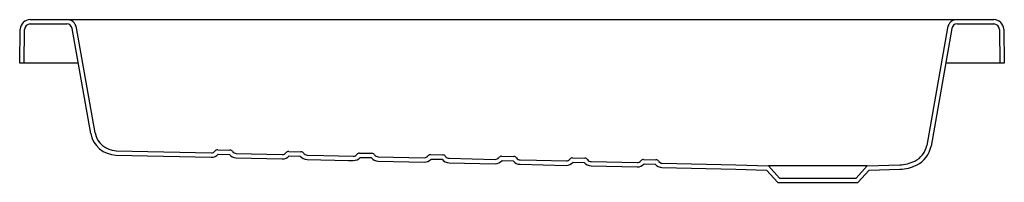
# Model space of a CAD drawing. Header units: millimetres. Extents: x 4829.438 to 4830.34, y 3130.412 to 3130.561.
import ezdxf

# ---------------------------------------------------------------- set-up
doc = ezdxf.new("R2010")
doc.units = ezdxf.units.MM
doc.layers.add('SANINDUSA', color=3, linetype='Continuous')

msp = doc.modelspace()

# ---------------------------------------------------------------- linework, layer by layer
at = {"layer": 'SANINDUSA'}
for p, q in [((4829.44767, 3130.56137), (4829.48127, 3130.56137)), ((4829.48127, 3130.56137), (4829.49998, 3130.56137)), ((4829.49998, 3130.56137), (4830.27766, 3130.56137)), ((4830.27766, 3130.56137), (4830.29637, 3130.56137)), ((4830.29637, 3130.56137), (4830.32998, 3130.56137)), ((4829.43812, 3130.52137), (4829.43867, 3130.55253)), ((4829.44212, 3130.52137), (4829.44267, 3130.55246)), ((4829.44767, 3130.55737), (4829.48127, 3130.55737)), ((4829.50319, 3130.45682), (4829.48619, 3130.55324)), ((4829.50713, 3130.45752), (4829.49013, 3130.55393)), ((4830.28751, 3130.55393), (4830.26847, 3130.44596)), ((4830.29145, 3130.55324), (4830.27241, 3130.44526)), ((4830.29637, 3130.55737), (4830.32998, 3130.55737)), ((4830.33498, 3130.55246), (4830.33552, 3130.52137)), ((4830.33898, 3130.55253), (4830.33952, 3130.52137)), ((4829.44212, 3130.52137), (4829.43812, 3130.52137)), ((4829.44312, 3130.52137), (4829.44212, 3130.52137)), ((4829.49181, 3130.52137), (4829.44312, 3130.52137)), ((4830.33452, 3130.52137), (4830.28583, 3130.52137)), ((4830.33552, 3130.52137), (4830.33452, 3130.52137)), ((4830.33952, 3130.52137), (4830.33552, 3130.52137)), ((4829.61939, 3130.44187), (4829.63065, 3130.44162)), ((4829.52628, 3130.437), (4829.61349, 3130.43501)), ((4829.52637, 3130.44099), (4829.61358, 3130.439)), ((4829.6198, 3130.43786), (4829.63006, 3130.43763)), ((4829.63623, 3130.43449), (4829.67847, 3130.43352)), ((4829.63632, 3130.43849), (4829.67856, 3130.43752)), ((4829.68438, 3130.44039), (4829.69563, 3130.44013)), ((4829.68478, 3130.43638), (4829.69504, 3130.43615)), ((4829.74936, 3130.43891), (4829.76061, 3130.43865)), ((4829.74977, 3130.4349), (4829.76002, 3130.43466)), ((4829.76629, 3130.43552), (4829.80853, 3130.43456)), ((4829.81434, 3130.43742), (4829.8256, 3130.43717)), ((4829.81475, 3130.43341), (4829.825, 3130.43318)), ((4829.83127, 3130.43404), (4829.87351, 3130.43307)), ((4829.87933, 3130.43594), (4829.89058, 3130.43568)), ((4829.94431, 3130.43446), (4829.95556, 3130.4342)), ((4830.00929, 3130.43297), (4830.02055, 3130.43272)), ((4829.7662, 3130.43152), (4829.80844, 3130.43056)), ((4829.83118, 3130.43004), (4829.87342, 3130.42907)), ((4829.87973, 3130.43193), (4829.88999, 3130.4317)), ((4829.89616, 3130.42855), (4829.93841, 3130.42759)), ((4829.94472, 3130.43045), (4829.95497, 3130.43021)), ((4829.96115, 3130.42707), (4830.00339, 3130.42611)), ((4829.96124, 3130.43107), (4830.00348, 3130.43011)), ((4830.0097, 3130.42896), (4830.01995, 3130.42873)), ((4830.02613, 3130.42559), (4830.09371, 3130.42405)), ((4830.02622, 3130.42959), (4830.09382, 3130.42804)), ((4830.09371, 3130.42405), (4830.12173, 3130.42307)), ((4830.09382, 3130.42804), (4830.12352, 3130.42701)), ((4830.12352, 3130.42701), (4830.13382, 3130.41596)), ((4830.21412, 3130.42701), (4830.12352, 3130.42701)), ((4830.20382, 3130.41596), (4830.21412, 3130.42701)), ((4830.21412, 3130.42701), (4830.24382, 3130.42804)), ((4830.21592, 3130.42307), (4830.24397, 3130.42405)), ((4830.12173, 3130.42307), (4830.13208, 3130.41196)), ((4830.13382, 3130.41596), (4830.20382, 3130.41596)), ((4830.20556, 3130.41196), (4830.21592, 3130.42307)), ((4830.13208, 3130.41196), (4830.20556, 3130.41196))]:
    msp.add_line(p, q, dxfattribs=at)
at = {"layer": 'SANINDUSA', "flags": 128}
for points in [[(4829.70121, 3130.433), (4829.73928, 3130.43213), (4829.74346, 3130.43204)], [(4829.7013, 3130.437), (4829.71657, 3130.43665), (4829.74355, 3130.43604)], [(4829.89625, 3130.43255), (4829.91117, 3130.43221), (4829.9385, 3130.43159)]]:
    msp.add_lwpolyline(points, dxfattribs=at)
at = {"layer": 'SANINDUSA'}
for centre, radius, start, end in [((4829.44767, 3130.55237), 0.009, 90, 179), ((4829.48127, 3130.55237), 0.009, 10, 90), ((4830.29637, 3130.55237), 0.009, 90, 170), ((4830.32998, 3130.55237), 0.009, 1, 90), ((4829.44767, 3130.55237), 0.005, 90, 179), ((4829.48127, 3130.55237), 0.005, 10, 90), ((4830.29637, 3130.55237), 0.005, 90, 170), ((4830.32998, 3130.55237), 0.005, 1, 90), ((4829.52683, 3130.46099), 0.024, 190, 268.69255), ((4829.52683, 3130.46099), 0.02, 189.99999, 268.69254), ((4829.61932, 3130.43887), 0.003, 88.69243, 143.8427), ((4829.63058, 3130.43862), 0.003, 33.54212, 88.69265), ((4830.24878, 3130.44943), 0.02, 295.83679, 350.00013), ((4830.24878, 3130.44943), 0.024, 295.8367, 350.00018), ((4829.61367, 3130.443), 0.008, 268.69237, 320.01036), ((4829.61367, 3130.443), 0.004, 268.69246, 323.84273), ((4829.63641, 3130.44248), 0.008, 217.37458, 268.69267), ((4829.63641, 3130.44248), 0.004, 213.54276, 268.69243), ((4829.67866, 3130.44152), 0.008, 268.69246, 320.01036), ((4829.67866, 3130.44152), 0.004, 268.69249, 323.8425), ((4829.68431, 3130.43739), 0.003, 88.69268, 143.84272), ((4829.7014, 3130.441), 0.008, 217.37458, 268.69267), ((4829.69556, 3130.43713), 0.003, 33.54301, 88.69206), ((4829.7014, 3130.441), 0.004, 213.54242, 268.69257), ((4829.74364, 3130.44004), 0.008, 268.69237, 320.01036), ((4829.74364, 3130.44004), 0.004, 268.69278, 323.84221), ((4829.74929, 3130.43591), 0.003, 88.69232, 143.84308), ((4829.76638, 3130.43952), 0.008, 217.3754, 268.69186), ((4829.76054, 3130.43565), 0.003, 33.54347, 88.69186), ((4829.76638, 3130.43952), 0.004, 213.54247, 268.69232), ((4829.80862, 3130.43855), 0.008, 268.69279, 320.01015), ((4829.80862, 3130.43855), 0.004, 268.69278, 323.84221), ((4829.81427, 3130.43442), 0.003, 88.69232, 143.84308), ((4829.83136, 3130.43803), 0.008, 217.37458, 268.69267), ((4829.82553, 3130.43417), 0.003, 33.54123, 88.69324), ((4829.83136, 3130.43803), 0.004, 213.54276, 268.69243), ((4829.8736, 3130.43707), 0.004, 268.69221, 323.84278), ((4829.87926, 3130.43294), 0.003, 88.69228, 143.8434), ((4829.89051, 3130.43268), 0.003, 33.54254, 88.69226), ((4829.89634, 3130.43655), 0.004, 213.54143, 268.69331), ((4829.93859, 3130.43559), 0.004, 268.69385, 323.84114), ((4829.94424, 3130.43146), 0.003, 88.69163, 143.84349), ((4829.95549, 3130.4312), 0.003, 33.54347, 88.69186), ((4829.96133, 3130.43507), 0.004, 213.54073, 268.69361), ((4830.00922, 3130.42997), 0.003, 88.69163, 143.84349), ((4830.02048, 3130.42972), 0.003, 33.54347, 88.69186), ((4829.8736, 3130.43707), 0.008, 268.69256, 320.01036), ((4829.89635, 3130.43655), 0.008, 217.37507, 268.69219), ((4829.93859, 3130.43559), 0.008, 268.69256, 320.01036), ((4829.96133, 3130.43507), 0.008, 217.37458, 268.69267), ((4830.00357, 3130.4341), 0.008, 268.69237, 320.01036), ((4830.00357, 3130.4341), 0.004, 268.69221, 323.84278), ((4830.02631, 3130.43359), 0.008, 217.37458, 268.69267), ((4830.02631, 3130.43359), 0.004, 213.54073, 268.69361), ((4830.24263, 3130.46213), 0.03411, 272.00342, 295.83393), ((4830.24263, 3130.46212), 0.03809, 272.00591, 295.83807)]:
    msp.add_arc(centre, radius, start, end, dxfattribs=at)

doc.saveas('drawing.dxf')
